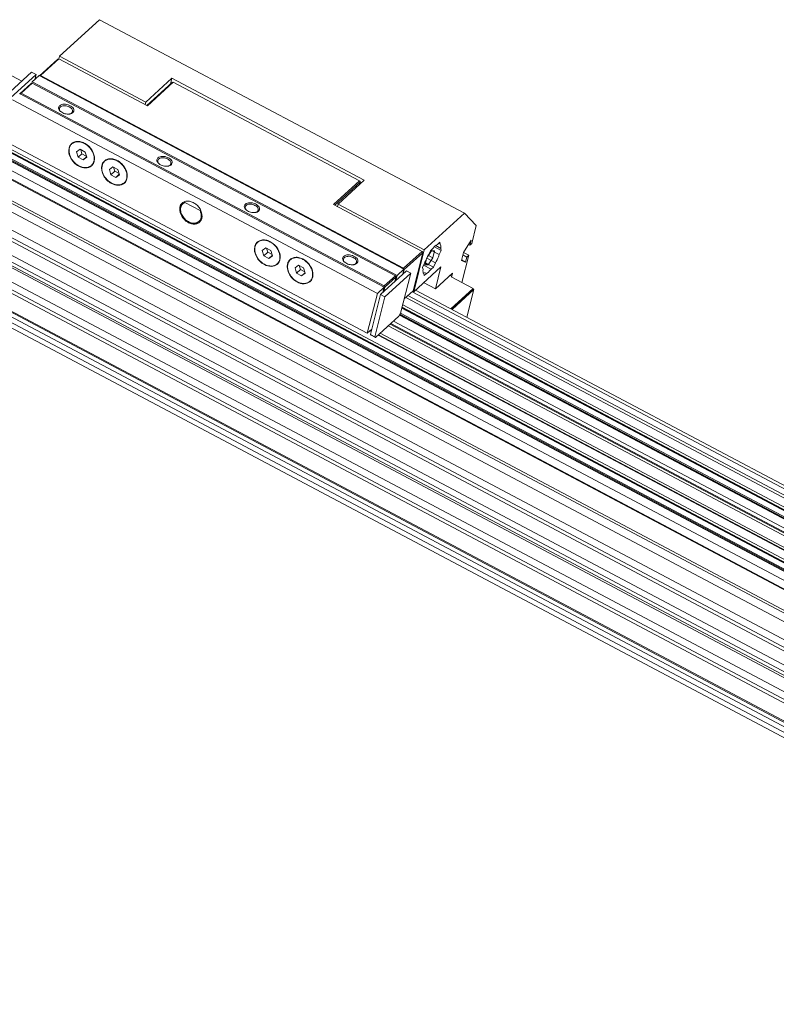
# Model space of a CAD drawing. Header units: millimetres. Extents: x 6744 to 9980, y -1449 to -191.
# Tile 3 of 10: x 7277 to 7569, y -1075 to -695. Entities that reach past the tile are written whole.
import ezdxf

# ---------------------------------------------------------------- set-up
doc = ezdxf.new("R2010")
doc.units = ezdxf.units.MM
doc.header["$LTSCALE"] = 4
doc.layers.add('轮廓线', color=7, linetype='Continuous', lineweight=20)

msp = doc.modelspace()

# ---------------------------------------------------------------- linework, layer by layer
at = {"layer": '轮廓线'}
for p, q in [((7292.302, -708.771), (7307.799, -694.643)), ((7448.733, -769.371), (7307.799, -694.643)), ((7291.677, -709.874), (7284.62, -716.307)), ((7292.092, -709.745), (7284.994, -716.217)), ((7291.677, -709.874), (7291.985, -709.718)), ((7291.985, -709.718), (7292.092, -709.745)), ((7292.058, -709.736), (7292.302, -708.771)), ((7326.271, -727.868), (7292.092, -709.745)), ((7325.637, -726.446), (7292.302, -708.771)), ((7266.712, -712.546), (7277.736, -718.392)), ((7281.563, -714.902), (7271.565, -724.017)), ((7273.253, -724.912), (7283.251, -715.797)), ((7281.563, -714.902), (7283.251, -715.797)), ((7281.807, -718.635), (7284.456, -716.22)), ((7282.751, -717.774), (7283.251, -715.797)), ((7425.39, -790.948), (7284.456, -716.22)), ((7284.994, -716.217), (7284.715, -716.357)), ((7284.994, -716.217), (7425.252, -790.587)), ((7325.637, -726.446), (7335.735, -717.24)), ((7335.735, -717.24), (7335.159, -719.515)), ((7409.999, -756.618), (7335.735, -717.24)), ((7281.379, -719.262), (7277.08, -723.182)), ((7281.794, -719.133), (7277.495, -723.053)), ((7281.687, -719.107), (7281.379, -719.262)), ((7281.794, -719.133), (7281.687, -719.107)), ((7281.688, -719.106), (7281.807, -718.635)), ((7281.794, -719.133), (7422.053, -793.503)), ((7422.741, -793.363), (7281.807, -718.635)), ((7335.854, -718.882), (7326.098, -727.776)), ((7336.269, -718.753), (7326.271, -727.868)), ((7335.854, -718.882), (7336.161, -718.726)), ((7336.161, -718.726), (7336.269, -718.753)), ((7408.171, -756.878), (7336.269, -718.753)), ((7415.092, -800.336), (7274.158, -725.608)), ((7417.741, -797.921), (7276.808, -723.193)), ((7277.08, -723.182), (7277.045, -723.319)), ((7277.08, -723.182), (7277.187, -723.208)), ((7277.495, -723.053), (7277.187, -723.208)), ((7277.187, -723.208), (7277.205, -723.404)), ((7417.754, -797.423), (7277.495, -723.053)), ((7325.395, -727.403), (7325.637, -726.446)), ((7782.684, -1019.287), (7243.247, -733.26)), ((7782.751, -1019.167), (7243.412, -733.192)), ((7784.185, -1016.594), (7245.992, -731.227)), ((7784.083, -1016.787), (7246.011, -731.483)), ((7784.255, -1016.463), (7246.03, -731.079)), ((7246.447, -730.343), (7784.956, -1015.879)), ((7781.195, -1021.958), (7240.848, -735.448)), ((7782.884, -1018.928), (7245.623, -734.054)), ((7783.095, -1018.549), (7246.177, -733.857)), ((7779.645, -1024.74), (7238.348, -737.726)), ((7779.773, -1024.509), (7239.377, -737.973)), ((7411.198, -815.725), (7270.264, -740.998)), ((7776.669, -1031.129), (7234.875, -743.852)), ((7776.438, -1032.04), (7235.323, -745.123)), ((7300.287, -744.699), (7298.923, -745.721)), ((7302.236, -745.732), (7300.287, -744.699)), ((7300.562, -744.845), (7301.008, -746.409)), ((7775.695, -1034.977), (7233.902, -747.7)), ((7298.923, -745.721), (7299.508, -747.777)), ((7299.508, -747.777), (7301.008, -746.409)), ((7299.508, -747.777), (7301.457, -748.81)), ((7301.008, -746.409), (7302.681, -747.297)), ((7301.457, -748.81), (7302.771, -747.612)), ((7301.457, -748.81), (7302.821, -747.788)), ((7302.821, -747.788), (7302.236, -745.732)), ((7312.945, -751.411), (7311.582, -752.433)), ((7311.582, -752.433), (7312.167, -754.489)), ((7314.894, -752.444), (7312.945, -751.411)), ((7313.221, -751.557), (7313.666, -753.121)), ((7315.479, -754.5), (7314.894, -752.444)), ((7774.138, -1041.132), (7232.344, -753.855)), ((7312.167, -754.489), (7313.666, -753.121)), ((7312.167, -754.489), (7314.116, -755.522)), ((7313.666, -753.121), (7315.34, -754.009)), ((7314.116, -755.522), (7315.43, -754.324)), ((7314.116, -755.522), (7315.479, -754.5)), ((7773.164, -1044.98), (7231.371, -757.703)), ((7773.486, -1043.709), (7232.371, -756.791)), ((7398.173, -765.992), (7408.171, -756.878)), ((7398.674, -766.258), (7408.43, -757.364)), ((7399.901, -765.824), (7409.999, -756.618)), ((7408.4, -757.03), (7408.171, -756.878)), ((7408.205, -758.253), (7408.43, -757.364)), ((7408.43, -757.364), (7408.4, -757.03)), ((7771.948, -1049.789), (7230.154, -762.512)), ((7770.877, -1054.021), (7229.083, -766.744)), ((7771.07, -1053.258), (7229.683, -766.197)), ((7771.387, -1052.006), (7231.798, -765.898)), ((7340.709, -765.259), (7346.594, -768.38)), ((7432.351, -784.115), (7398.173, -765.992)), ((7399.659, -766.781), (7399.901, -765.824)), ((7433.236, -783.499), (7399.901, -765.824)), ((7769.66, -1058.83), (7227.867, -771.553)), ((7433.236, -783.499), (7448.733, -769.371)), ((7453.311, -774.077), (7448.733, -769.371)), ((7768.687, -1062.677), (7226.893, -775.4)), ((7769.008, -1061.406), (7227.893, -774.489)), ((7453.311, -774.077), (7451.559, -781.002)), ((7767.129, -1068.833), (7225.336, -781.556)), ((7767.03, -1069.227), (7225.914, -782.31)), ((7372.019, -782.734), (7370.656, -783.756)), ((7373.968, -783.767), (7372.019, -782.734)), ((7372.295, -782.88), (7372.74, -784.444)), ((7435.604, -783.856), (7436.515, -783.026)), ((7437.142, -782.324), (7439.799, -783.732)), ((7439.65, -782.933), (7437.641, -781.867)), ((7438.3, -781.398), (7439.211, -780.567)), ((7439.36, -781.367), (7438.712, -781.023)), ((7439.211, -780.567), (7439.36, -781.367)), ((7439.65, -782.933), (7439.799, -783.732)), ((7448.365, -784.506), (7451.296, -779.762)), ((7450.281, -781.405), (7450.809, -781.686)), ((7451.296, -779.762), (7450.809, -781.686)), ((7451.559, -781.002), (7450.809, -781.686)), ((7766.156, -1072.68), (7224.362, -785.403)), ((7766.64, -1070.766), (7225.525, -783.849)), ((7370.656, -783.756), (7371.241, -785.812)), ((7371.241, -785.812), (7372.74, -784.444)), ((7371.241, -785.812), (7373.19, -786.845)), ((7372.74, -784.444), (7374.414, -785.332)), ((7373.19, -786.845), (7374.504, -785.647)), ((7373.19, -786.845), (7374.554, -785.823)), ((7374.554, -785.823), (7373.968, -783.767)), ((7425.252, -790.587), (7432.351, -784.115)), ((7425.512, -791.073), (7432.611, -784.602)), ((7428.873, -799.375), (7432.611, -784.602)), ((7429.148, -799.658), (7433.236, -783.499)), ((7432.581, -784.267), (7432.351, -784.115)), ((7432.611, -784.602), (7432.581, -784.267)), ((7434.116, -786.877), (7433.51, -789.273)), ((7437.541, -788.555), (7434.168, -786.767)), ((7436.021, -783.908), (7434.44, -786.233)), ((7434.672, -789.239), (7436.509, -786.539)), ((7436.509, -786.539), (7434.835, -785.651)), ((7434.841, -785.487), (7435.604, -783.856)), ((7437.184, -783.874), (7436.021, -783.908)), ((7439.036, -785.362), (7436.279, -783.9)), ((7436.509, -786.539), (7437.184, -783.874)), ((7439.799, -783.732), (7439.036, -785.362)), ((7447.586, -787.584), (7448.365, -784.506)), ((7450.391, -785.619), (7447.732, -796.129)), ((7448.115, -785.493), (7449.641, -786.302)), ((7450.391, -785.619), (7448.349, -784.536)), ((7449.641, -786.302), (7449.155, -788.226)), ((7450.391, -785.619), (7449.641, -786.302)), ((7224.52, -787.542), (7766.313, -1074.819)), ((7384.678, -789.446), (7383.314, -790.468)), ((7383.314, -790.468), (7383.899, -792.524)), ((7386.627, -790.479), (7384.678, -789.446)), ((7384.954, -789.592), (7385.399, -791.157)), ((7387.212, -792.535), (7386.627, -790.479)), ((7425.279, -790.889), (7425.252, -790.587)), ((7429.148, -799.658), (7439.646, -790.087)), ((7432.583, -790.31), (7433.346, -788.68)), ((7432.731, -791.109), (7432.583, -790.31)), ((7435.867, -791.016), (7432.971, -789.481)), ((7433.51, -789.273), (7434.672, -789.239)), ((7434.672, -789.239), (7433.655, -788.7)), ((7433.693, -788.55), (7436.778, -790.186)), ((7436.778, -790.186), (7435.867, -791.016)), ((7437.541, -788.555), (7436.778, -790.186)), ((7439.646, -790.087), (7437.504, -798.551)), ((7449.155, -788.226), (7447.586, -787.584)), ((7447.629, -787.417), (7449.155, -788.226)), ((7383.899, -792.524), (7385.399, -791.157)), ((7383.899, -792.524), (7385.848, -793.557)), ((7385.399, -791.157), (7387.072, -792.044)), ((7385.848, -793.557), (7387.162, -792.359)), ((7385.848, -793.557), (7387.212, -792.535)), ((7426.295, -791.644), (7416.297, -800.759)), ((7422.053, -793.503), (7417.754, -797.423)), ((7417.985, -801.654), (7427.983, -792.539)), ((7422.313, -793.99), (7418.014, -797.909)), ((7422.313, -793.99), (7421.89, -795.659)), ((7422.283, -793.656), (7422.053, -793.503)), ((7422.741, -793.363), (7422.24, -795.34)), ((7422.313, -793.99), (7422.283, -793.656)), ((7422.741, -793.363), (7425.39, -790.948)), ((7427.983, -792.539), (7424.089, -807.928)), ((7425.39, -790.948), (7424.89, -792.925)), ((7425.09, -792.743), (7425.512, -791.073)), ((7425.512, -791.073), (7425.369, -790.979)), ((7427.983, -792.539), (7426.295, -791.644)), ((7433.17, -793.475), (7433.022, -792.675)), ((7434.082, -792.644), (7433.17, -793.475)), ((7434.082, -792.644), (7433.267, -792.212)), ((7444.103, -792.535), (7437.504, -798.551)), ((7443.195, -793.363), (7443.853, -793.712)), ((7443.853, -793.712), (7443.603, -793.94)), ((7443.603, -793.94), (7452.127, -798.459)), ((7443.773, -794.03), (7443.853, -793.712)), ((7443.808, -793.701), (7444.103, -792.535)), ((7415.092, -800.336), (7417.741, -797.921)), ((7417.241, -799.898), (7417.741, -797.921)), ((7417.591, -799.579), (7418.014, -797.909)), ((7417.784, -797.757), (7417.604, -797.848)), ((7417.754, -797.423), (7417.784, -797.757)), ((7418.014, -797.909), (7417.784, -797.757)), ((7437.504, -798.551), (7432.988, -796.157)), ((7411.198, -815.725), (7415.092, -800.336)), ((7412.403, -816.148), (7416.297, -800.759)), ((7414.091, -817.043), (7417.985, -801.654)), ((7417.985, -801.654), (7416.297, -800.759)), ((7428.873, -799.375), (7425.468, -802.48)), ((7801.34, -1000.924), (7426.061, -801.939)), ((7802.224, -1000.136), (7426.933, -801.144)), ((7803.852, -998.652), (7428.561, -799.66)), ((7429.148, -799.658), (7428.778, -799.462)), ((7429.829, -799.036), (7804.751, -997.832)), ((7452.127, -798.459), (7443.527, -806.299)), ((7443.609, -806.343), (7451.988, -798.704)), ((7443.947, -806.522), (7452.325, -798.883)), ((7452.325, -798.883), (7449.63, -809.535)), ((7452.325, -798.883), (7451.988, -798.704)), ((7452.127, -798.459), (7452.056, -798.74)), ((7424.636, -805.767), (7800.308, -1004.961)), ((7424.673, -805.619), (7800.346, -1004.813)), ((7424.887, -804.776), (7800.559, -1003.97)), ((7423.395, -809.153), (7414.396, -817.357)), ((7423.395, -809.153), (7424.089, -807.928)), ((7799.038, -1007.776), (7423.625, -808.72)), ((7799.202, -1007.708), (7423.689, -808.598)), ((7799.607, -1007.612), (7423.817, -808.356)), ((7424.055, -807.992), (7799.743, -1007.194)), ((7800.253, -1005.178), (7424.581, -805.984)), ((7794.789, -1011.946), (7419.325, -812.863)), ((7795.549, -1011.253), (7420.086, -812.17)), ((7795.739, -1011.08), (7420.275, -811.997)), ((7421.38, -810.989), (7796.639, -1009.964)), ((7412.903, -814.171), (7411.198, -815.725)), ((7412.686, -815.029), (7412.228, -814.786)), ((7412.733, -814.845), (7412.373, -814.655)), ((7412.403, -816.148), (7414.091, -817.043)), ((7412.708, -816.462), (7412.403, -816.148)), ((7412.752, -814.768), (7412.433, -814.599)), ((7412.708, -816.462), (7414.396, -817.357)), ((7414.091, -817.043), (7414.396, -817.357)), ((7787.355, -1013.691), (7415.381, -816.458)), ((7787.5, -1013.559), (7415.526, -816.327)), ((7787.56, -1013.504), (7415.587, -816.271)), ((7788.2, -1012.921), (7416.226, -815.688))]:
    msp.add_line(p, q, dxfattribs=at)
for centre, radius, start, end in [((7294.84, -727.641), 3.236, 228.7918, 230.80472), ((7295.716, -727.812), 3.291, 279.12513, 282.77432), ((7296.053, -728.849), 2.198, 293.41645, 298.90095), ((7302.649, -748.704), 3.112, 309.97975, 312.6468), ((7332.816, -747.777), 3.236, 228.7918, 230.80472), ((7333.692, -747.948), 3.291, 279.12513, 282.77432), ((7334.029, -748.985), 2.198, 293.41645, 298.90095), ((7315.308, -755.416), 3.112, 309.97975, 312.64605), ((7353.689, -757.651), 15.046, 209.01038, 210.3776), ((7349.536, -733.118), 35.385, 265.23075, 265.74091), ((7366.573, -765.676), 3.236, 228.7918, 230.80472), ((7367.449, -765.847), 3.291, 279.12513, 282.77432), ((7367.786, -766.884), 2.198, 293.41645, 298.90095), ((7374.382, -786.739), 3.112, 309.97975, 312.64605), ((7404.549, -785.812), 3.236, 228.7918, 230.80472), ((7405.425, -785.983), 3.291, 279.12513, 282.77432), ((7405.762, -787.02), 2.198, 293.41645, 298.90095), ((7432.423, -790.965), 1.527, 286.84313, 289.85288), ((7387.041, -793.451), 3.112, 309.97975, 312.6468)]:
    msp.add_arc(centre, radius, start, end, dxfattribs=at)
for points, knots in [([(7291.995, -728.944), (7291.962, -728.749), (7291.99, -728.327), (7292.237, -727.987), (7292.388, -727.85)], [0, 0, 0, 0, 0.4923686, 1, 1, 1, 1]), ([(7292.708, -730.075), (7292.613, -729.992), (7292.293, -729.677), (7292.05, -729.263), (7291.995, -728.944)], [0, 0, 0, 0, 0.2811332, 1, 1, 1, 1]), ([(7292.72, -730.064), (7292.562, -729.89), (7292.31, -729.518), (7292.272, -729.056), (7292.321, -728.862)], [0, 0, 0, 0, 0.5413833, 1, 1, 1, 1]), ([(7292.388, -727.85), (7292.83, -727.447), (7294.252, -727.118), (7295.918, -727.496), (7297.101, -728.222), (7297.702, -728.895), (7297.942, -729.665), (7297.771, -730.146), (7297.637, -730.329)], [0, 0, 0, 0, 0.2448954, 0.5443232, 0.6854664, 0.806521, 0.9069192, 1, 1, 1, 1]), ([(7292.648, -728.337), (7292.996, -728.019), (7294.102, -727.721), (7295.443, -727.956), (7296.455, -728.462), (7297.035, -728.96), (7297.384, -729.535), (7297.408, -729.958), (7297.362, -730.138)], [0, 0, 0, 0, 0.2366069, 0.5282812, 0.6713591, 0.7990693, 0.9070424, 1, 1, 1, 1]), ([(7296.238, -731.061), (7295.638, -731.158), (7294.396, -731.054), (7293.262, -730.53), (7292.795, -730.149)], [0, 0, 0, 0, 0.5018338, 1, 1, 1, 1]), ([(7299.734, -751.169), (7298.444, -750.48), (7296.368, -748.427), (7295.699, -745.449), (7296.019, -744.181)], [0, 0, 0, 0, 0.5279561, 1, 1, 1, 1]), ([(7297.099, -742.616), (7296.841, -742.851), (7296.394, -743.431), (7296.035, -744.499), (7295.99, -745.699), (7296.251, -746.954), (7296.799, -748.193), (7297.856, -749.713), (7298.964, -750.63), (7299.782, -751.063)], [0, 0, 0, 0, 0.1032779, 0.2116435, 0.3283787, 0.4542605, 0.5878442, 0.7261251, 1, 1, 1, 1]), ([(7296.019, -744.181), (7296.06, -744.019), (7296.258, -743.402), (7296.634, -742.84), (7296.986, -742.516)], [0, 0, 0, 0, 0.2595076, 1, 1, 1, 1]), ([(7296.986, -742.516), (7297.338, -742.192), (7298.243, -741.689), (7299.842, -741.564), (7301.52, -742.011), (7303.644, -743.29), (7305.585, -745.714), (7305.997, -748.248), (7305.724, -749.327)], [0, 0, 0, 0, 0.1047955, 0.2180665, 0.3435341, 0.4793589, 0.756065, 1, 1, 1, 1]), ([(7301.962, -742.445), (7301.537, -742.22), (7300.667, -741.873), (7299.325, -741.705), (7298.083, -741.932), (7297.384, -742.356), (7297.099, -742.616)], [0, 0, 0, 0, 0.2797193, 0.5381508, 0.7756913, 1, 1, 1, 1]), ([(7301.962, -742.445), (7302.78, -742.879), (7303.888, -743.796), (7304.945, -745.316), (7305.493, -746.554), (7305.754, -747.81), (7305.708, -749.009), (7305.349, -750.078), (7304.903, -750.658), (7304.645, -750.893)], [0, 0, 0, 0, 0.2738749, 0.4121558, 0.5457395, 0.6716213, 0.7883565, 0.8967221, 1, 1, 1, 1]), ([(7309.645, -749.228), (7309.997, -748.904), (7310.901, -748.401), (7312.501, -748.276), (7314.179, -748.723), (7316.303, -750.002), (7318.244, -752.426), (7318.656, -754.96), (7318.383, -756.039)], [0, 0, 0, 0, 0.1047955, 0.2180667, 0.3435345, 0.4793593, 0.7560652, 1, 1, 1, 1]), ([(7314.621, -749.157), (7314.195, -748.932), (7313.326, -748.585), (7311.984, -748.417), (7310.742, -748.644), (7310.043, -749.068), (7309.758, -749.328)], [0, 0, 0, 0, 0.2797277, 0.5381514, 0.7756917, 1, 1, 1, 1]), ([(7329.971, -749.08), (7329.938, -748.885), (7329.966, -748.463), (7330.214, -748.123), (7330.364, -747.986)], [0, 0, 0, 0, 0.4923686, 1, 1, 1, 1]), ([(7330.364, -747.986), (7330.806, -747.583), (7332.228, -747.254), (7333.895, -747.632), (7335.077, -748.358), (7335.679, -749.031), (7335.918, -749.802), (7335.747, -750.282), (7335.613, -750.466)], [0, 0, 0, 0, 0.2448954, 0.5443232, 0.6854664, 0.806521, 0.9069192, 1, 1, 1, 1]), ([(7330.624, -748.473), (7330.972, -748.155), (7332.078, -747.857), (7333.42, -748.093), (7334.431, -748.599), (7335.011, -749.097), (7335.36, -749.671), (7335.384, -750.094), (7335.338, -750.274)], [0, 0, 0, 0, 0.2366069, 0.5282812, 0.6713591, 0.7990693, 0.9070424, 1, 1, 1, 1]), ([(7304.649, -751.088), (7304.044, -751.595), (7302.258, -752.148), (7300.549, -751.604), (7299.734, -751.169)], [0, 0, 0, 0, 0.4605445, 1, 1, 1, 1]), ([(7304.645, -750.893), (7304.359, -751.153), (7303.66, -751.576), (7302.419, -751.803), (7301.077, -751.636), (7300.207, -751.289), (7299.782, -751.063)], [0, 0, 0, 0, 0.2243087, 0.4618492, 0.7202807, 1, 1, 1, 1]), ([(7305.724, -749.327), (7305.683, -749.49), (7305.485, -750.106), (7305.11, -750.668), (7304.757, -750.993)], [0, 0, 0, 0, 0.2595076, 1, 1, 1, 1]), ([(7312.393, -757.881), (7311.103, -757.192), (7309.027, -755.139), (7308.357, -752.161), (7308.678, -750.893)], [0, 0, 0, 0, 0.5279561, 1, 1, 1, 1]), ([(7309.758, -749.328), (7309.5, -749.563), (7309.053, -750.143), (7308.694, -751.211), (7308.648, -752.411), (7309.005, -754.123), (7310.165, -756.138), (7311.622, -757.342), (7312.44, -757.775)], [0, 0, 0, 0, 0.1034111, 0.2119164, 0.328802, 0.454846, 0.7257713, 1, 1, 1, 1]), ([(7308.678, -750.893), (7308.719, -750.731), (7308.917, -750.114), (7309.293, -749.552), (7309.645, -749.228)], [0, 0, 0, 0, 0.2595077, 1, 1, 1, 1]), ([(7314.621, -749.157), (7315.439, -749.591), (7316.896, -750.795), (7318.056, -752.81), (7318.413, -754.522), (7318.367, -755.721), (7318.008, -756.79), (7317.561, -757.37), (7317.303, -757.605)], [0, 0, 0, 0, 0.2742287, 0.545154, 0.671198, 0.7880836, 0.8965889, 1, 1, 1, 1]), ([(7330.684, -750.212), (7330.589, -750.128), (7330.269, -749.814), (7330.026, -749.399), (7329.971, -749.08)], [0, 0, 0, 0, 0.2811332, 1, 1, 1, 1]), ([(7330.696, -750.201), (7330.538, -750.026), (7330.286, -749.654), (7330.248, -749.192), (7330.297, -748.999)], [0, 0, 0, 0, 0.5413833, 1, 1, 1, 1]), ([(7334.214, -751.197), (7333.614, -751.294), (7332.372, -751.19), (7331.238, -750.666), (7330.771, -750.285)], [0, 0, 0, 0, 0.5018338, 1, 1, 1, 1]), ([(7318.383, -756.039), (7318.342, -756.202), (7318.144, -756.818), (7317.768, -757.38), (7317.416, -757.705)], [0, 0, 0, 0, 0.2595077, 1, 1, 1, 1]), ([(7317.307, -757.801), (7316.703, -758.307), (7314.917, -758.86), (7313.208, -758.316), (7312.393, -757.881)], [0, 0, 0, 0, 0.4605445, 1, 1, 1, 1]), ([(7317.303, -757.605), (7317.018, -757.865), (7316.319, -758.288), (7315.077, -758.515), (7313.735, -758.348), (7312.866, -758.001), (7312.44, -757.775)], [0, 0, 0, 0, 0.2243083, 0.4618486, 0.7202723, 1, 1, 1, 1]), ([(7346.435, -772.824), (7346.128, -773.103), (7345.34, -773.536), (7343.95, -773.64), (7342.493, -773.248), (7340.651, -772.134), (7338.967, -770.028), (7338.611, -767.827), (7338.848, -766.891)], [0, 0, 0, 0, 0.1048163, 0.2181663, 0.3436993, 0.4795387, 0.7561596, 1, 1, 1, 1]), ([(7338.848, -766.891), (7338.884, -766.748), (7339.058, -766.207), (7339.389, -765.715), (7339.7, -765.432)], [0, 0, 0, 0, 0.259492, 1, 1, 1, 1]), ([(7346.312, -772.894), (7345.924, -773.153), (7344.949, -773.484), (7343.361, -773.32), (7341.792, -772.595), (7340.421, -771.409), (7339.412, -769.909), (7338.891, -768.274), (7338.937, -766.692), (7339.401, -765.783), (7339.712, -765.439)], [0, 0, 0, 0, 0.1080795, 0.2281118, 0.3611588, 0.5020202, 0.6424163, 0.7742386, 0.8928099, 1, 1, 1, 1]), ([(7339.992, -765.708), (7339.665, -765.998), (7339.144, -766.808), (7339.008, -768.298), (7339.442, -769.862), (7340.369, -771.31), (7341.662, -772.461), (7343.158, -773.16), (7344.674, -773.305), (7345.595, -772.962), (7345.954, -772.701)], [0, 0, 0, 0, 0.1064771, 0.2235682, 0.3546762, 0.4954755, 0.6373863, 0.7713854, 0.8917993, 1, 1, 1, 1]), ([(7339.7, -765.432), (7340.007, -765.153), (7340.795, -764.72), (7342.185, -764.616), (7343.642, -765.008), (7345.484, -766.122), (7347.168, -768.228), (7347.524, -770.428), (7347.287, -771.365)], [0, 0, 0, 0, 0.1048163, 0.2181663, 0.3436993, 0.4795387, 0.7561596, 1, 1, 1, 1]), ([(7363.728, -766.979), (7363.694, -766.784), (7363.723, -766.362), (7363.97, -766.022), (7364.121, -765.885)], [0, 0, 0, 0, 0.4923686, 1, 1, 1, 1]), ([(7364.441, -768.11), (7364.346, -768.027), (7364.026, -767.713), (7363.783, -767.298), (7363.728, -766.979)], [0, 0, 0, 0, 0.2811332, 1, 1, 1, 1]), ([(7364.453, -768.1), (7364.295, -767.925), (7364.042, -767.553), (7364.005, -767.091), (7364.054, -766.898)], [0, 0, 0, 0, 0.5413833, 1, 1, 1, 1]), ([(7364.121, -765.885), (7364.563, -765.482), (7365.985, -765.153), (7367.651, -765.531), (7368.834, -766.257), (7369.435, -766.93), (7369.674, -767.7), (7369.504, -768.181), (7369.37, -768.364)], [0, 0, 0, 0, 0.2448954, 0.5443232, 0.6854664, 0.806521, 0.9069192, 1, 1, 1, 1]), ([(7364.38, -766.372), (7364.729, -766.054), (7365.835, -765.756), (7367.176, -765.992), (7368.188, -766.498), (7368.768, -766.995), (7369.116, -767.57), (7369.141, -767.993), (7369.095, -768.173)], [0, 0, 0, 0, 0.2366069, 0.5282812, 0.6713591, 0.7990693, 0.9070424, 1, 1, 1, 1]), ([(7345.954, -772.701), (7346.237, -772.495), (7346.733, -771.937), (7347.086, -770.838), (7347.045, -769.601), (7346.78, -768.782), (7346.594, -768.38)], [0, 0, 0, 0, 0.2233739, 0.4591458, 0.7178088, 1, 1, 1, 1]), ([(7347.287, -771.365), (7347.251, -771.508), (7347.077, -772.048), (7346.746, -772.541), (7346.435, -772.824)], [0, 0, 0, 0, 0.259492, 1, 1, 1, 1]), ([(7367.971, -769.096), (7367.371, -769.193), (7366.128, -769.089), (7364.995, -768.565), (7364.528, -768.184)], [0, 0, 0, 0, 0.5018338, 1, 1, 1, 1]), ([(7371.467, -789.204), (7370.177, -788.515), (7368.101, -786.462), (7367.431, -783.484), (7367.752, -782.216)], [0, 0, 0, 0, 0.5279561, 1, 1, 1, 1]), ([(7368.832, -780.651), (7368.574, -780.886), (7368.127, -781.466), (7367.768, -782.534), (7367.722, -783.734), (7368.079, -785.446), (7369.239, -787.461), (7370.696, -788.665), (7371.514, -789.098)], [0, 0, 0, 0, 0.1034111, 0.2119164, 0.328802, 0.454846, 0.7257713, 1, 1, 1, 1]), ([(7367.752, -782.216), (7367.793, -782.054), (7367.991, -781.437), (7368.367, -780.875), (7368.719, -780.551)], [0, 0, 0, 0, 0.2595077, 1, 1, 1, 1]), ([(7368.719, -780.551), (7369.071, -780.227), (7369.975, -779.724), (7371.575, -779.599), (7373.253, -780.046), (7375.377, -781.325), (7377.318, -783.749), (7377.73, -786.283), (7377.457, -787.362)], [0, 0, 0, 0, 0.1047955, 0.2180667, 0.3435345, 0.4793593, 0.7560652, 1, 1, 1, 1]), ([(7373.695, -780.48), (7373.269, -780.255), (7372.4, -779.908), (7371.058, -779.74), (7369.816, -779.967), (7369.117, -780.391), (7368.832, -780.651)], [0, 0, 0, 0, 0.2797277, 0.5381514, 0.7756917, 1, 1, 1, 1]), ([(7373.695, -780.48), (7374.513, -780.914), (7375.97, -782.118), (7377.13, -784.133), (7377.487, -785.845), (7377.441, -787.044), (7377.082, -788.113), (7376.635, -788.693), (7376.377, -788.928)], [0, 0, 0, 0, 0.2742287, 0.545154, 0.671198, 0.7880836, 0.8965889, 1, 1, 1, 1]), ([(7436.515, -783.026), (7436.807, -782.671), (7437.351, -782.072), (7437.992, -781.562), (7438.3, -781.398)], [0, 0, 0, 0, 0.5679807, 1, 1, 1, 1]), ([(7439.36, -781.367), (7439.519, -781.514), (7439.711, -782.069), (7439.685, -782.608), (7439.65, -782.933)], [0, 0, 0, 0, 0.3994286, 1, 1, 1, 1]), ([(7381.378, -787.263), (7381.729, -786.939), (7382.634, -786.436), (7384.234, -786.311), (7385.912, -786.758), (7388.035, -788.037), (7389.977, -790.461), (7390.389, -792.995), (7390.116, -794.074)], [0, 0, 0, 0, 0.1047955, 0.2180665, 0.3435341, 0.4793589, 0.756065, 1, 1, 1, 1]), ([(7386.354, -787.193), (7385.928, -786.967), (7385.058, -786.62), (7383.717, -786.453), (7382.475, -786.679), (7381.776, -787.103), (7381.491, -787.363)], [0, 0, 0, 0, 0.2797193, 0.5381508, 0.7756913, 1, 1, 1, 1]), ([(7401.704, -787.115), (7401.671, -786.92), (7401.699, -786.498), (7401.946, -786.158), (7402.097, -786.021)], [0, 0, 0, 0, 0.4923686, 1, 1, 1, 1]), ([(7402.097, -786.021), (7402.539, -785.618), (7403.961, -785.289), (7405.627, -785.667), (7406.81, -786.393), (7407.411, -787.066), (7407.651, -787.837), (7407.48, -788.317), (7407.346, -788.501)], [0, 0, 0, 0, 0.2448954, 0.5443232, 0.6854664, 0.806521, 0.9069192, 1, 1, 1, 1]), ([(7402.356, -786.508), (7402.705, -786.19), (7403.811, -785.892), (7405.152, -786.128), (7406.164, -786.634), (7406.744, -787.132), (7407.093, -787.706), (7407.117, -788.13), (7407.071, -788.309)], [0, 0, 0, 0, 0.2366069, 0.5282812, 0.6713591, 0.7990693, 0.9070424, 1, 1, 1, 1]), ([(7433.346, -788.68), (7433.442, -788.415), (7433.871, -787.319), (7434.396, -786.262), (7434.841, -785.487)], [0, 0, 0, 0, 0.2398592, 1, 1, 1, 1]), ([(7439.036, -785.362), (7438.939, -785.627), (7438.511, -786.723), (7437.986, -787.78), (7437.541, -788.555)], [0, 0, 0, 0, 0.2398592, 1, 1, 1, 1]), ([(7376.381, -789.124), (7375.777, -789.63), (7373.991, -790.183), (7372.282, -789.639), (7371.467, -789.204)], [0, 0, 0, 0, 0.4605445, 1, 1, 1, 1]), ([(7376.377, -788.928), (7376.092, -789.188), (7375.393, -789.611), (7374.151, -789.838), (7372.81, -789.671), (7371.94, -789.324), (7371.514, -789.098)], [0, 0, 0, 0, 0.2243083, 0.4618486, 0.7202723, 1, 1, 1, 1]), ([(7377.457, -787.362), (7377.416, -787.525), (7377.218, -788.141), (7376.843, -788.703), (7376.49, -789.028)], [0, 0, 0, 0, 0.2595077, 1, 1, 1, 1]), ([(7384.126, -795.916), (7382.836, -795.227), (7380.76, -793.174), (7380.09, -790.196), (7380.411, -788.929)], [0, 0, 0, 0, 0.5279561, 1, 1, 1, 1]), ([(7381.491, -787.363), (7381.233, -787.598), (7380.786, -788.178), (7380.427, -789.247), (7380.381, -790.446), (7380.642, -791.702), (7381.19, -792.94), (7382.247, -794.46), (7383.355, -795.377), (7384.173, -795.81)], [0, 0, 0, 0, 0.1032779, 0.2116435, 0.3283787, 0.4542605, 0.5878442, 0.7261251, 1, 1, 1, 1]), ([(7380.411, -788.929), (7380.452, -788.766), (7380.65, -788.149), (7381.025, -787.588), (7381.378, -787.263)], [0, 0, 0, 0, 0.2595076, 1, 1, 1, 1]), ([(7386.354, -787.193), (7387.172, -787.626), (7388.279, -788.543), (7389.337, -790.063), (7389.884, -791.301), (7390.146, -792.557), (7390.1, -793.756), (7389.741, -794.825), (7389.294, -795.405), (7389.036, -795.64)], [0, 0, 0, 0, 0.2738749, 0.4121558, 0.5457395, 0.6716213, 0.7883565, 0.8967221, 1, 1, 1, 1]), ([(7402.417, -788.247), (7402.322, -788.163), (7402.002, -787.849), (7401.759, -787.434), (7401.704, -787.115)], [0, 0, 0, 0, 0.2811332, 1, 1, 1, 1]), ([(7402.429, -788.236), (7402.271, -788.061), (7402.019, -787.689), (7401.981, -787.227), (7402.03, -787.034)], [0, 0, 0, 0, 0.5413833, 1, 1, 1, 1]), ([(7405.947, -789.232), (7405.347, -789.329), (7404.105, -789.225), (7402.971, -788.701), (7402.504, -788.32)], [0, 0, 0, 0, 0.5018338, 1, 1, 1, 1]), ([(7390.116, -794.074), (7390.075, -794.237), (7389.877, -794.854), (7389.501, -795.415), (7389.149, -795.74)], [0, 0, 0, 0, 0.2595076, 1, 1, 1, 1]), ([(7433.022, -792.675), (7432.863, -792.528), (7432.67, -791.973), (7432.697, -791.434), (7432.731, -791.109)], [0, 0, 0, 0, 0.3994286, 1, 1, 1, 1]), ([(7435.867, -791.016), (7435.575, -791.371), (7435.03, -791.97), (7434.39, -792.48), (7434.082, -792.644)], [0, 0, 0, 0, 0.5679807, 1, 1, 1, 1]), ([(7389.04, -795.836), (7388.436, -796.342), (7386.65, -796.895), (7384.941, -796.352), (7384.126, -795.916)], [0, 0, 0, 0, 0.4605445, 1, 1, 1, 1]), ([(7389.036, -795.64), (7388.751, -795.9), (7388.052, -796.324), (7386.81, -796.55), (7385.468, -796.383), (7384.599, -796.036), (7384.173, -795.81)], [0, 0, 0, 0, 0.2243087, 0.4618492, 0.7202807, 1, 1, 1, 1])]:
    msp.add_open_spline(points, degree=3, knots=knots, dxfattribs=at)
for points in [[(7292.321, -728.862), (7292.372, -728.662), (7292.495, -728.476), (7292.648, -728.337)], [(7296.581, -730.95), (7296.472, -730.998), (7296.358, -731.036), (7296.242, -731.066)], [(7296.927, -730.866), (7296.771, -730.933), (7296.609, -730.984), (7296.444, -731.021)], [(7297.036, -730.664), (7296.903, -730.784), (7296.745, -730.879), (7296.581, -730.95)], [(7297.26, -730.389), (7297.201, -730.491), (7297.123, -730.584), (7297.036, -730.664)], [(7297.451, -730.535), (7297.35, -730.627), (7297.235, -730.706), (7297.115, -730.773)], [(7297.362, -730.138), (7297.34, -730.225), (7297.305, -730.311), (7297.26, -730.389)], [(7297.637, -730.329), (7297.582, -730.404), (7297.52, -730.473), (7297.451, -730.535)], [(7330.297, -748.999), (7330.348, -748.799), (7330.471, -748.612), (7330.624, -748.473)], [(7334.557, -751.086), (7334.448, -751.134), (7334.334, -751.172), (7334.219, -751.202)], [(7334.903, -751.002), (7334.748, -751.069), (7334.585, -751.12), (7334.42, -751.157)], [(7335.012, -750.8), (7334.88, -750.921), (7334.722, -751.015), (7334.557, -751.086)], [(7335.236, -750.525), (7335.177, -750.627), (7335.099, -750.72), (7335.012, -750.8)], [(7335.428, -750.671), (7335.326, -750.764), (7335.212, -750.843), (7335.091, -750.909)], [(7335.338, -750.274), (7335.316, -750.362), (7335.281, -750.447), (7335.236, -750.525)], [(7335.613, -750.466), (7335.559, -750.54), (7335.496, -750.609), (7335.428, -750.671)], [(7340.709, -765.259), (7340.449, -765.368), (7340.202, -765.52), (7339.992, -765.708)], [(7364.054, -766.898), (7364.104, -766.698), (7364.228, -766.511), (7364.38, -766.372)], [(7368.314, -768.985), (7368.204, -769.033), (7368.091, -769.071), (7367.975, -769.101)], [(7368.659, -768.901), (7368.504, -768.968), (7368.341, -769.019), (7368.177, -769.056)], [(7368.769, -768.699), (7368.636, -768.819), (7368.478, -768.914), (7368.314, -768.985)], [(7368.993, -768.424), (7368.934, -768.526), (7368.856, -768.619), (7368.769, -768.699)], [(7369.184, -768.57), (7369.083, -768.662), (7368.968, -768.741), (7368.848, -768.808)], [(7369.095, -768.173), (7369.073, -768.261), (7369.038, -768.346), (7368.993, -768.424)], [(7369.37, -768.364), (7369.315, -768.439), (7369.252, -768.508), (7369.184, -768.57)], [(7402.03, -787.034), (7402.081, -786.834), (7402.204, -786.647), (7402.356, -786.508)], [(7406.29, -789.122), (7406.181, -789.169), (7406.067, -789.207), (7405.951, -789.237)], [(7406.635, -789.037), (7406.48, -789.104), (7406.318, -789.155), (7406.153, -789.193)], [(7406.745, -788.835), (7406.612, -788.956), (7406.454, -789.05), (7406.29, -789.122)], [(7406.969, -788.56), (7406.91, -788.662), (7406.832, -788.755), (7406.745, -788.835)], [(7407.16, -788.706), (7407.059, -788.799), (7406.944, -788.878), (7406.824, -788.944)], [(7407.071, -788.309), (7407.049, -788.397), (7407.014, -788.482), (7406.969, -788.56)], [(7407.346, -788.501), (7407.291, -788.575), (7407.228, -788.644), (7407.16, -788.706)]]:
    msp.add_open_spline(points, degree=3, dxfattribs=at)

doc.saveas('drawing.dxf')
